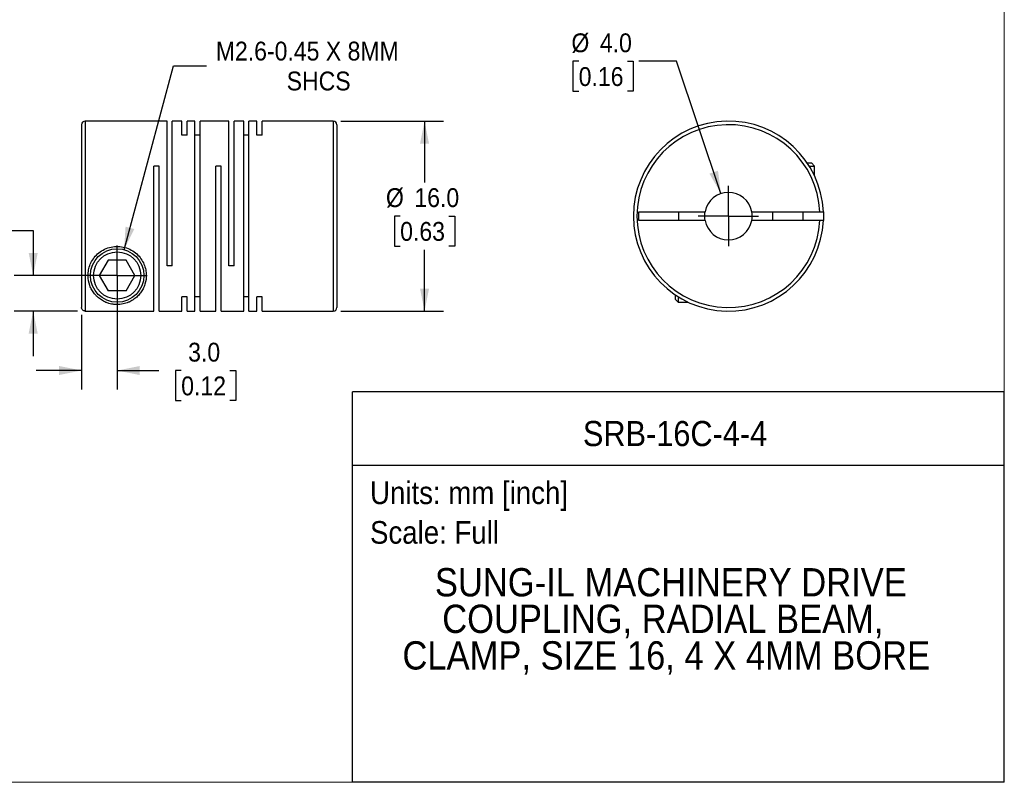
# Model space of a CAD drawing. Header units: millimetres. Extents: x 0 to 140, y 0 to 108.
# Tile 2 of 3: x 57 to 140, y 0 to 64. Entities that reach past the tile are written whole.
import ezdxf
from ezdxf.enums import TextEntityAlignment as Align

# ---------------------------------------------------------------- set-up
doc = ezdxf.new("R2010")
doc.units = ezdxf.units.MM
doc.header["$LTSCALE"] = 0.5
doc.linetypes.add('SLD-Solid', pattern=[0])
doc.layers.add('SLD-0', color=7, linetype='SLD-Solid', lineweight=25)
doc.layers.add('TEXT', color=140, linetype='SLD-Solid', lineweight=25)
doc.styles.add('SLDTEXTSTYLE0', font='GOTHIC.TTF', dxfattribs={"width": 0.913})
doc.dimstyles.new('SLDDIMSTYLE0', dxfattribs={"dimtxt": 1.5875, "dimasz": 1.905, "dimexe": 0, "dimexo": 0.0625, "dimgap": 0.396875, "dimtad": 0, "dimtih": 1, "dimtoh": 1, "dimdec": 1, "dimrnd": 1e-09, "dimzin": 4, "dimdsep": 46, "dimtxsty": 'SLDTEXTSTYLE0', "dimsah": 1, "dimcen": 0, "dimadec": 0, "dimazin": 1, "dimtfac": 1, "dimtdec": 1, "dimtofl": 0, "dimtmove": 0, "dimatfit": 3, "dimfxl": 0, "dimfrac": 2, "dimtolj": 1, "dimtzin": 12, "dimarcsym": 0})
doc.dimstyles.new('SLDDIMSTYLE1', dxfattribs={"dimtxt": 1.5875, "dimasz": 1.905, "dimexe": 0, "dimexo": 0.0625, "dimgap": 0.396875, "dimtad": 0, "dimtih": 1, "dimtoh": 1, "dimdec": 1, "dimrnd": 1e-09, "dimzin": 4, "dimdsep": 46, "dimtxsty": 'SLDTEXTSTYLE0', "dimsah": 1, "dimcen": 0.09, "dimadec": 0, "dimazin": 1, "dimtfac": 1, "dimtdec": 1, "dimtofl": 0, "dimtmove": 0, "dimatfit": 3, "dimfxl": 0, "dimfrac": 2, "dimtolj": 1, "dimtzin": 12, "dimarcsym": 0})
doc.dimstyles.new('SLDDIMSTYLE2', dxfattribs={"dimtxt": 1.5875, "dimasz": 1.905, "dimexe": 0, "dimexo": 0.0625, "dimgap": 0.396875, "dimtad": 0, "dimtih": 1, "dimtoh": 1, "dimdec": 1, "dimrnd": 1e-09, "dimzin": 4, "dimdsep": 46, "dimtxsty": 'SLDTEXTSTYLE0', "dimsah": 1, "dimcen": 0.09, "dimadec": 0, "dimazin": 1, "dimtfac": 1, "dimtdec": 1, "dimtmove": 0, "dimatfit": 0, "dimfxl": 0, "dimfrac": 2, "dimtolj": 1, "dimtzin": 12, "dimarcsym": 0})
doc.dimstyles.new('SLDDIMSTYLE3', dxfattribs={"dimtxt": 1.5875, "dimasz": 1.905, "dimexe": 0, "dimexo": 0.0625, "dimgap": 0.396875, "dimtad": 0, "dimtih": 1, "dimtoh": 1, "dimdec": 1, "dimrnd": 1e-09, "dimzin": 12, "dimdsep": 46, "dimtxsty": 'SLDTEXTSTYLE0', "dimsah": 1, "dimcen": 0, "dimadec": 0, "dimazin": 3, "dimtfac": 1, "dimtdec": 1, "dimtofl": 0, "dimtmove": 0, "dimatfit": 3, "dimfxl": 0, "dimfrac": 2, "dimtolj": 1, "dimtzin": 12, "dimarcsym": 0})

# ---------------------------------------------------------------- blocks, each defined once
blk = doc.blocks.new('SW_NOTE_0')
at = {"layer": 'TEXT', "color": 0, "insert": (0, 2.433), "char_height": 1.905, "attachment_point": 1, "style": 'SLDTEXTSTYLE0'}
blk.add_mtext('Scale: Full', dxfattribs=at)
blk = doc.blocks.new('SW_NOTE_0_1')
at = {"layer": 'TEXT', "color": 0, "insert": (0, 2.433), "char_height": 1.905, "attachment_point": 1, "style": 'SLDTEXTSTYLE0'}
blk.add_mtext('Units: mm [inch]', dxfattribs=at)
blk = doc.blocks.new('Block1')
at = {"layer": 'TEXT'}
for p, q in [((139.701, 32.882), (84.822, 32.882)), ((84.822, 0.001), (84.822, 32.882)), ((139.701, 0.001), (139.701, 32.882)), ((84.822, 26.698), (139.701, 26.698)), ((139.701, 0.001), (84.822, 0.001))]:
    blk.add_line(p, q, dxfattribs=at)
at = {"layer": 'TEXT', "color": 140}
for name, p in [('SW_NOTE_0_1', (86.294, 22.902)), ('SW_NOTE_0', (86.294, 19.564))]:
    blk.add_blockref(name, p, dxfattribs=at)
at = {"layer": 'TEXT', "color": 140, "style": 'SLDTEXTSTYLE0', "width": 0.913}
for tag, height, p in [('AUTOATTR0', 2.117, (104.221, 27.676)), ('AUTOATTR1_0', 2.381, (91.756, 14.943)), ('AUTOATTR1_1', 2.381, (92.372, 11.864)), ('AUTOATTR1_2', 2.381, (89.023, 8.785))]:
    blk.add_attdef(tag, text='', height=height, dxfattribs=at).set_placement(p, align=Align.BOTTOM_LEFT)
blk = doc.blocks.new('Block2')
at = {"color": 7, "linetype": 'SLD-Solid', "lineweight": 18}
for q in [(139.701, 107.951), (0.001, 0.001)]:
    blk.add_line((139.701, 0.001), q, dxfattribs=at)
blk = doc.blocks.new('_D_1')
at = {"layer": 'SLD-0'}
for p, q in [((83.838, 55.678), (92.472, 55.678)), ((90.884, 55.678), (90.884, 50.521)), ((88.832, 47.678), (88.348, 47.678)), ((88.348, 47.678), (88.348, 45.158)), ((92.937, 47.678), (93.421, 47.678)), ((93.421, 47.678), (93.421, 45.158)), ((88.348, 45.158), (88.832, 45.158)), ((90.884, 39.678), (90.884, 44.835)), ((93.421, 45.158), (92.937, 45.158)), ((83.838, 39.678), (92.472, 39.678))]:
    blk.add_line(p, q, dxfattribs=at)
for points in [[(90.884, 55.678), (90.503, 53.773), (91.265, 53.773)], [(90.884, 39.678), (91.265, 41.583), (90.503, 41.583)]]:
    blk.add_solid(points, dxfattribs=at)
at = {"layer": 'SLD-0', "char_height": 1.5875, "attachment_point": 1, "style": 'SLDTEXTSTYLE0'}
for s, insert in [('%%c', (87.635, 50.028)), ('16.0', (90.029, 50.028)), ('0.63', (88.832, 47.186))]:
    blk.add_mtext(s, dxfattribs=dict(at, insert=insert))
blk = doc.blocks.new('_D_2')
at = {"layer": 'SLD-0'}
for p, q in [((65.003, 42.043), (65.003, 33.091)), ((62.003, 39.352), (62.003, 33.091)), ((62.003, 34.678), (58.193, 34.678)), ((65.003, 34.678), (68.519, 34.678)), ((70.395, 34.666), (69.911, 34.666)), ((69.911, 34.666), (69.911, 32.146)), ((74.5, 34.666), (74.984, 34.666)), ((74.984, 34.666), (74.984, 32.146)), ((69.911, 32.146), (70.395, 32.146)), ((74.984, 32.146), (74.5, 32.146))]:
    blk.add_line(p, q, dxfattribs=at)
for points in [[(62.003, 34.678), (60.098, 35.059), (60.098, 34.297)], [(65.003, 34.678), (66.908, 34.297), (66.908, 35.059)]]:
    blk.add_solid(points, dxfattribs=at)
at = {"layer": 'SLD-0', "char_height": 1.5875, "attachment_point": 1, "style": 'SLDTEXTSTYLE0'}
for s, insert in [('3.0', (70.981, 37.016)), ('0.12', (70.395, 34.174))]:
    blk.add_mtext(s, dxfattribs=dict(at, insert=insert))
blk = doc.blocks.new('_D_3')
at = {"layer": 'SLD-0'}
for p, q in [((48.132, 46.452), (47.649, 46.452)), ((47.649, 46.452), (47.649, 43.932)), ((52.238, 46.452), (52.722, 46.452)), ((52.722, 46.452), (52.722, 43.932)), ((54.757, 46.464), (57.932, 46.464)), ((57.932, 46.464), (57.932, 42.678)), ((47.649, 43.932), (48.132, 43.932)), ((52.722, 43.932), (52.238, 43.932)), ((64.368, 42.678), (56.344, 42.678)), ((61.668, 39.687), (56.344, 39.687)), ((57.932, 39.687), (57.932, 35.877))]:
    blk.add_line(p, q, dxfattribs=at)
for points in [[(57.932, 42.678), (58.313, 44.583), (57.551, 44.583)], [(57.932, 39.687), (57.551, 37.782), (58.313, 37.782)]]:
    blk.add_solid(points, dxfattribs=at)
at = {"layer": 'SLD-0', "char_height": 1.5875, "attachment_point": 1, "style": 'SLDTEXTSTYLE0'}
for s, insert in [('3.0', (48.719, 48.802)), ('0.12', (48.132, 45.96))]:
    blk.add_mtext(s, dxfattribs=dict(at, insert=insert))
blk = doc.blocks.new('_D_4')
at = {"layer": 'SLD-0'}
for p, q in [((65.585, 44.851), (69.736, 60.342)), ((69.736, 60.342), (72.514, 60.342))]:
    blk.add_line(p, q, dxfattribs=at)
blk.add_solid([(65.585, 44.851), (66.446, 46.593), (65.71, 46.79)], dxfattribs=at)
at = {"layer": 'SLD-0', "char_height": 1.5875, "attachment_point": 1, "style": 'SLDTEXTSTYLE0'}
for s, insert in [('M2.6-0.45 X 8MM', (73.307, 62.369)), ('SHCS', (79.276, 59.849))]:
    blk.add_mtext(s, dxfattribs=dict(at, insert=insert))
blk = doc.blocks.new('SW_CENTERMARKSYMBOL_1')
at = {"layer": 'SLD-0', "color": 0}
for q in [(0, 2.54), (-2.54, 0), (0, -2.54), (2.54, 0)]:
    blk.add_line((0, 0), q, dxfattribs=at)
blk = doc.blocks.new('_D_5')
at = {"layer": 'SLD-0'}
for p, q in [((103.863, 60.715), (103.379, 60.715)), ((103.379, 60.715), (103.379, 58.195)), ((107.968, 60.715), (108.452, 60.715)), ((108.452, 60.715), (108.452, 58.195)), ((112.111, 60.715), (108.936, 60.715)), ((115.839, 49.575), (112.111, 60.715)), ((103.379, 58.195), (103.863, 58.195)), ((108.452, 58.195), (107.968, 58.195))]:
    blk.add_line(p, q, dxfattribs=at)
blk.add_solid([(115.839, 49.575), (115.595, 51.502), (114.873, 51.26)], dxfattribs=at)
at = {"layer": 'SLD-0', "char_height": 1.5875, "attachment_point": 1, "style": 'SLDTEXTSTYLE0'}
for s, insert in [('%%c', (103.252, 63.066)), ('4.0', (105.646, 63.066)), ('0.16', (103.863, 60.223))]:
    blk.add_mtext(s, dxfattribs=dict(at, insert=insert))
blk = doc.blocks.new('SW_CENTERMARKSYMBOL_2')
at = {"layer": 'SLD-0', "color": 0}
for q in [(0, 2.54), (-2.54, 0), (0, -2.54), (2.54, 0)]:
    blk.add_line((0, 0), q, dxfattribs=at)

msp = doc.modelspace()

# ---------------------------------------------------------------- linework, layer by layer
for p, q in [((69.203, 55.678), (62.303, 55.678)), ((62.303, 55.678), (62.303, 39.687)), ((69.203, 43.478), (69.203, 55.678)), ((70.453, 55.678), (69.643, 55.678)), ((69.643, 43.478), (69.643, 55.678)), ((70.453, 54.487), (70.453, 55.678)), ((71.553, 55.678), (70.893, 55.678)), ((70.893, 54.487), (70.893, 55.678)), ((71.553, 39.678), (71.553, 55.678)), ((74.413, 55.678), (71.993, 55.678)), ((71.993, 39.678), (71.993, 55.678)), ((74.413, 43.478), (74.413, 55.678)), ((75.663, 55.678), (74.853, 55.678)), ((74.853, 43.478), (74.853, 55.678)), ((75.663, 39.678), (75.663, 55.678)), ((76.763, 55.678), (76.103, 55.678)), ((76.103, 39.678), (76.103, 55.678)), ((76.763, 54.487), (76.763, 55.678)), ((83.203, 55.678), (77.203, 55.678)), ((77.203, 54.487), (77.203, 55.678)), ((83.203, 55.678), (83.203, 39.678)), ((62.003, 55.378), (62.003, 39.987)), ((83.503, 55.378), (83.503, 39.978)), ((70.893, 54.487), (70.453, 54.487)), ((71.993, 54.487), (71.553, 54.487)), ((76.103, 54.487), (75.663, 54.487)), ((77.203, 54.487), (76.763, 54.487)), ((68.543, 51.878), (68.103, 51.878)), ((68.103, 39.687), (68.103, 51.878)), ((68.543, 39.678), (68.543, 51.878)), ((73.753, 51.878), (73.313, 51.878)), ((73.313, 39.678), (73.313, 51.878)), ((73.753, 39.678), (73.753, 51.878)), ((123.101, 52.158), (123.463, 52.158)), ((123.27, 51.898), (123.723, 51.898)), ((123.723, 51.898), (123.463, 52.158)), ((123.723, 51.06), (123.723, 51.898)), ((108.923, 48.053), (114.509, 48.053)), ((108.923, 47.303), (108.923, 48.053)), ((114.509, 47.303), (108.923, 47.303)), ((112.273, 48.053), (112.273, 47.303)), ((118.438, 48.053), (124.164, 48.053)), ((124.164, 47.303), (118.438, 47.303)), ((120.173, 48.053), (120.173, 47.303)), ((122.773, 47.303), (122.773, 48.053)), ((64.252, 43.978), (63.501, 42.678)), ((65.753, 43.978), (64.252, 43.978)), ((66.504, 42.678), (65.753, 43.978)), ((69.643, 43.478), (69.203, 43.478)), ((74.853, 43.478), (74.413, 43.478)), ((63.501, 42.678), (64.252, 41.378)), ((65.753, 41.378), (66.504, 42.678)), ((65.753, 41.378), (64.252, 41.378)), ((70.893, 40.869), (70.453, 40.869)), ((70.453, 39.678), (70.453, 40.869)), ((70.893, 39.678), (70.893, 40.869)), ((71.993, 40.869), (71.553, 40.869)), ((76.103, 40.869), (75.663, 40.869)), ((77.203, 40.869), (76.763, 40.869)), ((76.763, 39.678), (76.763, 40.869)), ((77.203, 39.678), (77.203, 40.869)), ((111.993, 41.05), (111.993, 40.688)), ((111.993, 40.688), (112.253, 40.428)), ((112.253, 40.882), (112.253, 40.428)), ((112.253, 40.428), (113.091, 40.428)), ((62.303, 39.687), (68.103, 39.687)), ((68.543, 39.678), (70.453, 39.678)), ((70.893, 39.678), (71.553, 39.678)), ((71.993, 39.678), (73.313, 39.678)), ((73.753, 39.678), (75.663, 39.678)), ((76.103, 39.678), (76.763, 39.678)), ((77.203, 39.678), (83.203, 39.678))]:
    msp.add_line(p, q)
at = {"flags": 128}
for points in [[(114.473, 47.678), (114.484, 47.887), (114.509, 48.053)], [(114.509, 47.303), (114.484, 47.469), (114.473, 47.678)], [(124.465, 48.053), (124.473, 47.678), (124.465, 47.303)]]:
    msp.add_lwpolyline(points, dxfattribs=at)
for radius in [2.25, 1.99]:
    msp.add_circle((65.003, 42.678), radius)
for centre, radius, start, end in [((62.303, 55.378), 0.3, 90, 180), ((83.203, 55.378), 0.3, 0, 90), ((116.473, 47.678), 8, 2.68672, 357.31328), ((116.473, 47.678), 7.7, 2.79148, 357.20852), ((116.473, 47.678), 2, 10.80692, 169.19308), ((116.473, 47.678), 2, 190.80692, 349.19308), ((116.473, 47.678), 2, 349.19308, 10.80692), ((83.203, 39.978), 0.3, 270, 0)]:
    msp.add_arc(centre, radius, start, end)
for points, knots in [([(124.164, 48.053), (124.183, 48.053), (124.22, 48.053), (124.273, 48.053), (124.32, 48.053), (124.361, 48.053), (124.395, 48.053), (124.422, 48.053), (124.442, 48.053), (124.455, 48.053), (124.463, 48.053), (124.464, 48.053), (124.465, 48.053)], [0, 0, 0, 0, 0.1203087, 0.2361044, 0.3473865, 0.4541545, 0.5564083, 0.6541485, 0.747376, 0.8360922, 0.9202993, 1, 1, 1, 1]), ([(124.465, 47.303), (124.464, 47.303), (124.462, 47.303), (124.445, 47.303), (124.416, 47.303), (124.372, 47.303), (124.314, 47.303), (124.243, 47.303), (124.191, 47.303), (124.164, 47.303)], [0, 0, 0, 0, 0.115286, 0.239762, 0.373429, 0.516289, 0.668341, 0.82958, 1, 1, 1, 1]), ([(62.553, 42.678), (62.553, 42.375), (62.637, 41.947), (62.864, 41.46), (63.042, 41.2), (63.211, 41.003), (63.396, 40.819), (63.671, 40.608), (63.987, 40.439), (64.279, 40.333), (64.527, 40.27), (64.796, 40.231), (65.19, 40.222), (65.552, 40.281), (65.854, 40.377), (66.129, 40.493), (66.428, 40.672), (66.73, 40.926), (66.984, 41.22), (67.192, 41.555), (67.4, 42.054), (67.487, 42.641), (67.397, 43.271), (67.226, 43.749), (66.947, 44.201), (66.558, 44.598), (66.073, 44.907), (65.519, 45.097), (64.93, 45.15), (64.345, 45.063), (63.805, 44.842), (63.341, 44.507), (62.977, 44.091), (62.726, 43.629), (62.582, 43.148), (62.553, 42.835), (62.553, 42.678)], [0, 0, 0, 0, 0.06244, 0.093731, 0.124853, 0.137327, 0.156118, 0.187482, 0.218887, 0.235821, 0.250308, 0.266633, 0.281717, 0.312854, 0.327321, 0.344206, 0.375479, 0.406632, 0.437627, 0.468821, 0.500014, 0.562246, 0.594261, 0.624689, 0.655845, 0.687069, 0.717769, 0.749649, 0.780948, 0.812125, 0.844013, 0.874748, 0.905944, 0.937296, 0.967758, 1, 1, 1, 1]), ([(62.303, 39.687), (62.29, 39.687), (62.264, 39.688), (62.225, 39.697), (62.163, 39.718), (62.084, 39.769), (62.03, 39.853), (62.006, 39.928), (62.004, 39.968), (62.003, 39.987)], [0, 0, 0, 0, 0.082247, 0.165445, 0.251022, 0.500718, 0.749744, 0.875114, 1, 1, 1, 1])]:
    msp.add_open_spline(points, degree=3, knots=knots)

# ---------------------------------------------------------------- block references
at = {"color": 7, "linetype": 'Continuous'}
msp.add_blockref('Block2', (0, 0), dxfattribs=at)
msp.add_blockref('Block1', (0, 0), dxfattribs=at).add_auto_attribs({'AUTOATTR0': 'SRB-16C-4-4', 'AUTOATTR1_0': 'SUNG-IL MACHINERY DRIVE ', 'AUTOATTR1_1': 'COUPLING, RADIAL BEAM, ', 'AUTOATTR1_2': 'CLAMP, SIZE 16, 4 X 4MM BORE'})
at = {"layer": 'SLD-0'}
for name, p in [('SW_CENTERMARKSYMBOL_2', (116.473, 47.678)), ('SW_CENTERMARKSYMBOL_1', (65.003, 42.678))]:
    msp.add_blockref(name, p, dxfattribs=at)

# ---------------------------------------------------------------- dimensions: what is measured, and where the dimension line sits
dim = msp.add_diameter_dim_2p(p1=(117.108, 45.781), p2=(115.839, 49.575), dimstyle='SLDDIMSTYLE0', dxfattribs=at)
dim.commit()
dim.dimension.update_dxf_attribs({"geometry": '_D_5', "text_midpoint": (105.916, 60.715), "dimtype": 163})
dim = msp.add_diameter_dim_2p(p1=(64.42, 40.505), p2=(65.585, 44.851), text='M2.6-0.45 X 8MM\\PSHCS', dimstyle='SLDDIMSTYLE3', override={"dimpost": '<>'}, dxfattribs=at)
dim.commit()
dim.dimension.update_dxf_attribs({"geometry": '_D_4', "text_midpoint": (81.913, 60.342), "dimtype": 163})
dim = msp.add_linear_dim(base=(90.884, 39.678), p1=(83.203, 55.678), p2=(83.203, 39.678), angle=90, text='%%c<>', dimstyle='SLDDIMSTYLE1', dxfattribs=at)
dim.commit()
dim.dimension.update_dxf_attribs({"geometry": '_D_1', "text_midpoint": (90.884, 47.678), "dimtype": 160})
dim = msp.add_linear_dim(base=(57.932, 42.678), p1=(62.303, 39.687), p2=(65.003, 42.678), angle=90, dimstyle='SLDDIMSTYLE2', dxfattribs=at)
dim.commit()
dim.dimension.update_dxf_attribs({"geometry": '_D_3', "text_midpoint": (57.932, 46.464), "dimtype": 160})
dim = msp.add_linear_dim(base=(65.003, 34.678), p1=(62.003, 39.987), p2=(65.003, 42.678), dimstyle='SLDDIMSTYLE2', dxfattribs=at)
dim.commit()
dim.dimension.update_dxf_attribs({"geometry": '_D_2', "text_midpoint": (72.448, 34.678), "dimtype": 160})

doc.saveas('drawing.dxf')
